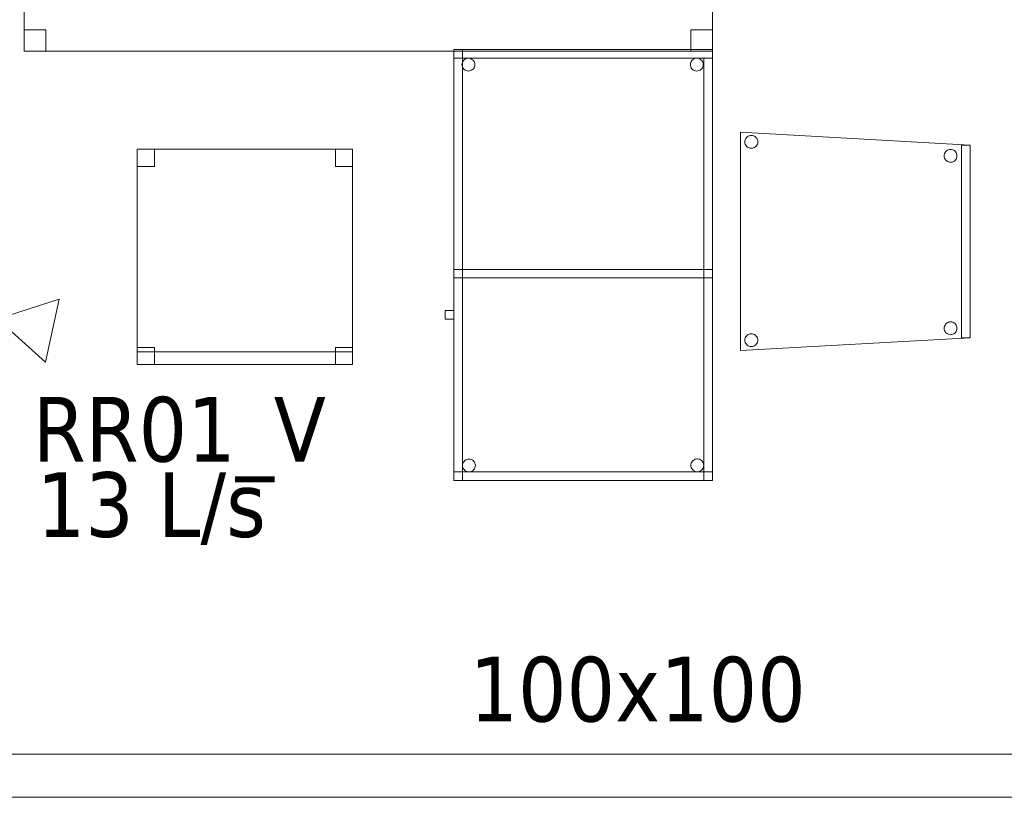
# Model space of a CAD drawing. Header units: metres. Extents: x 397.7 to 427.5, y 12.7 to 28.4.
# Tile 6 of 137: x 400.1 to 402.4, y 19.9 to 21.7. Entities that reach past the tile are written whole.
import ezdxf

# ---------------------------------------------------------------- set-up
doc = ezdxf.new("R2010")
doc.units = ezdxf.units.M
for name, color, linetype, lineweight in [('02_MOBILIARIO', 7, 'Continuous', 18), ('A-DETL-____-MBND', 7, 'Continuous', 18), ('M-HVAC-CDFF-IDEN', 7, 'Continuous', 30), ('M-HVAC-CDFF-OTLN', 7, 'Continuous', 18), ('M-HVAC-DUCT-IDEN', 7, 'Continuous', 30), ('M-HVAC-DUCT-OTLN', 7, 'Continuous', 18)]:
    doc.layers.add(name, color=color, linetype=linetype, lineweight=lineweight)
doc.styles.add('Tahoma_2', font='tahoma.ttf', dxfattribs={"height": 0.15})

# ---------------------------------------------------------------- blocks, each defined once
blk = doc.blocks.new('Family - Taula 160X80_P3-156470-06_CLI_AIRE_P3')
at = {"layer": 'A-DETL-____-MBND', "color": 253, "true_color": 0xaaaaaa}
for p, q in [((0, 0.7501), (0, 0.8001)), ((0, 0.8001), (0.05, 0.8001)), ((0.05, 0.8001), (0, 0.8001)), ((0, 0.8001), (0, 0.7501)), ((0, 0), (0, 0.8001)), ((0, 0.8001), (1.5969, 0.8001)), ((1.5969, 0.8001), (0, 0.8001)), ((0, 0.8001), (0, 0)), ((0.05, 0.8001), (0.05, 0.7501)), ((0.05, 0.7501), (0.05, 0.8001)), ((1.5469, 0.7501), (1.5469, 0.8001)), ((1.5469, 0.8001), (1.5969, 0.8001)), ((1.5969, 0.8001), (1.5469, 0.8001)), ((1.5469, 0.8001), (1.5469, 0.7501)), ((1.5969, 0.8001), (1.5969, 0)), ((1.5969, 0), (1.5969, 0.8001)), ((1.5969, 0.8001), (1.5969, 0.7501)), ((1.5969, 0.7501), (1.5969, 0.8001)), ((0.05, 0.7501), (0, 0.7501)), ((0, 0.7501), (0.05, 0.7501)), ((1.5969, 0.7501), (1.5469, 0.7501)), ((1.5469, 0.7501), (1.5969, 0.7501)), ((0, 0), (0, 0.05)), ((0, 0.05), (0.05, 0.05)), ((0.05, 0.05), (0, 0.05)), ((0, 0.05), (0, 0)), ((0.05, 0.05), (0.05, 0)), ((0.05, 0), (0.05, 0.05)), ((1.5469, 0), (1.5469, 0.05)), ((1.5469, 0.05), (1.5969, 0.05)), ((1.5969, 0.05), (1.5469, 0.05)), ((1.5469, 0.05), (1.5469, 0)), ((1.5969, 0.05), (1.5969, 0)), ((1.5969, 0), (1.5969, 0.05)), ((0.05, 0), (0, 0)), ((0, 0), (0.05, 0)), ((1.5969, 0), (0, 0)), ((0, 0), (1.5969, 0)), ((1.5969, 0), (1.5469, 0)), ((1.5469, 0), (1.5969, 0))]:
    blk.add_line(p, q, dxfattribs=at)
blk = doc.blocks.new('Family - Cadira d_Oficina_P3-156484-06_CLI_AIRE_P3')
at = {"layer": 'A-DETL-____-MBND', "color": 253, "true_color": 0xaaaaaa}
for p, q in [((0, 0.5), (0.04, 0.5)), ((0, 0.46), (0, 0.5)), ((0.04, 0.5), (0, 0.5)), ((0, 0.5), (0, 0.46)), ((0, 0), (0, 0.5)), ((0, 0.5), (0.5, 0.5)), ((0, 0.5), (0, 0)), ((0.5, 0.5), (0, 0.5)), ((0.04, 0.5), (0.04, 0.46)), ((0.04, 0.46), (0.04, 0.5)), ((0.46, 0.5), (0.5, 0.5)), ((0.46, 0.46), (0.46, 0.5)), ((0.5, 0.5), (0.46, 0.5)), ((0.46, 0.5), (0.46, 0.46)), ((0.5, 0.5), (0.5, 0.46)), ((0.5, 0.46), (0.5, 0.5)), ((0.5, 0.5), (0.5, 0)), ((0.5, 0), (0.5, 0.5)), ((0.04, 0.46), (0, 0.46)), ((0, 0.46), (0.04, 0.46)), ((0.5, 0.46), (0.46, 0.46)), ((0.46, 0.46), (0.5, 0.46)), ((0, 0.04), (0.04, 0.04)), ((0, 0), (0, 0.04)), ((0.04, 0.04), (0, 0.04)), ((0, 0.04), (0, 0)), ((0, 0.03), (0.5, 0.03)), ((0, 0), (0, 0.03)), ((0.5, 0.03), (0, 0.03)), ((0, 0.03), (0, 0)), ((0.04, 0.04), (0.04, 0)), ((0.04, 0), (0.04, 0.04)), ((0.46, 0.04), (0.5, 0.04)), ((0.46, 0), (0.46, 0.04)), ((0.5, 0.04), (0.46, 0.04)), ((0.46, 0.04), (0.46, 0)), ((0.5, 0.04), (0.5, 0)), ((0.5, 0), (0.5, 0.04)), ((0.5, 0.03), (0.5, 0)), ((0.5, 0), (0.5, 0.03)), ((0.04, 0), (0, 0)), ((0, 0), (0.04, 0)), ((0, 0), (0.5, 0)), ((0.5, 0), (0, 0)), ((0.46, 0), (0.5, 0)), ((0.5, 0), (0, 0)), ((0, 0), (0.5, 0)), ((0.5, 0), (0.46, 0))]:
    blk.add_line(p, q, dxfattribs=at)
blk = doc.blocks.new('Family - Taula 100X60_P3-156532-06_CLI_AIRE_P3')
at = {"layer": 'A-DETL-____-MBND', "color": 253, "true_color": 0xaaaaaa}
for p, q in [((0.62, 1), (0.02, 1)), ((0.02, 1), (0.62, 1)), ((0.02, 1), (0.02, 0)), ((0.02, 0), (0.02, 1)), ((0.02, 0.98), (0.02, 1)), ((0.02, 1), (0.62, 1)), ((0.02, 0.98), (0.02, 1)), ((0.62, 1), (0.02, 1)), ((0.62, 1), (0.02, 1)), ((0.02, 1), (0.62, 1)), ((0.02, 1), (0.02, 0)), ((0.02, 0), (0.02, 1)), ((0.04, 0), (0.04, 1)), ((0.04, 1), (0.62, 1)), ((0.62, 1), (0.04, 1)), ((0.04, 1), (0.04, 0)), ((0.62, 1), (0.62, 0)), ((0.62, 0), (0.62, 1)), ((0.62, 0), (0.62, 1)), ((0.62, 1), (0.62, 0)), ((0.62, 1), (0.62, 0.98)), ((0.62, 0.98), (0.62, 1)), ((0.62, 0), (0.62, 1)), ((0.62, 1), (0.62, 0)), ((0.62, 0.98), (0.02, 0.98)), ((0.02, 0.98), (0.62, 0.98)), ((0.0389, 0.965), (0.0391, 0.9676)), ((0.0391, 0.9676), (0.0389, 0.965)), ((0.0391, 0.9624), (0.0389, 0.965)), ((0.0389, 0.965), (0.0391, 0.9624)), ((0.0391, 0.9676), (0.0398, 0.9701)), ((0.0398, 0.9701), (0.0391, 0.9676)), ((0.0398, 0.9599), (0.0391, 0.9624)), ((0.0391, 0.9624), (0.0398, 0.9599)), ((0.0398, 0.9701), (0.0409, 0.9725)), ((0.0409, 0.9725), (0.0398, 0.9701)), ((0.0409, 0.9575), (0.0398, 0.9599)), ((0.0398, 0.9599), (0.0409, 0.9575)), ((0.0409, 0.9725), (0.0424, 0.9746)), ((0.0424, 0.9746), (0.0409, 0.9725)), ((0.0424, 0.9746), (0.0442, 0.9764)), ((0.0442, 0.9764), (0.0424, 0.9746)), ((0.0442, 0.9764), (0.0464, 0.9779)), ((0.0464, 0.9779), (0.0442, 0.9764)), ((0.0464, 0.9779), (0.0487, 0.979)), ((0.0487, 0.979), (0.0464, 0.9779)), ((0.0487, 0.979), (0.0512, 0.9797)), ((0.0512, 0.9797), (0.0487, 0.979)), ((0.0512, 0.9797), (0.0538, 0.9799)), ((0.0538, 0.9799), (0.0512, 0.9797)), ((0.0538, 0.9799), (0.0564, 0.9797)), ((0.0564, 0.9797), (0.0538, 0.9799)), ((0.0564, 0.9797), (0.0589, 0.979)), ((0.0589, 0.979), (0.0564, 0.9797)), ((0.0589, 0.979), (0.0613, 0.9779)), ((0.0613, 0.9779), (0.0589, 0.979)), ((0.0613, 0.9779), (0.0634, 0.9764)), ((0.0634, 0.9764), (0.0613, 0.9779)), ((0.0634, 0.9764), (0.0653, 0.9746)), ((0.0653, 0.9746), (0.0634, 0.9764)), ((0.0653, 0.9746), (0.0668, 0.9725)), ((0.0668, 0.9725), (0.0653, 0.9746)), ((0.0668, 0.9725), (0.0679, 0.9701)), ((0.0679, 0.9701), (0.0668, 0.9725)), ((0.0679, 0.9599), (0.0668, 0.9575)), ((0.0668, 0.9575), (0.0679, 0.9599)), ((0.0679, 0.9701), (0.0685, 0.9676)), ((0.0685, 0.9676), (0.0679, 0.9701)), ((0.0685, 0.9624), (0.0679, 0.9599)), ((0.0679, 0.9599), (0.0685, 0.9624)), ((0.0685, 0.9676), (0.0688, 0.965)), ((0.0688, 0.965), (0.0685, 0.9676)), ((0.0688, 0.965), (0.0685, 0.9624)), ((0.0685, 0.9624), (0.0688, 0.965)), ((0.5689, 0.965), (0.5691, 0.9676)), ((0.5691, 0.9676), (0.5689, 0.965)), ((0.5691, 0.9624), (0.5689, 0.965)), ((0.5689, 0.965), (0.5691, 0.9624)), ((0.5691, 0.9676), (0.5698, 0.9701)), ((0.5698, 0.9701), (0.5691, 0.9676)), ((0.5698, 0.9599), (0.5691, 0.9624)), ((0.5691, 0.9624), (0.5698, 0.9599)), ((0.5698, 0.9701), (0.5709, 0.9725)), ((0.5709, 0.9725), (0.5698, 0.9701)), ((0.5709, 0.9575), (0.5698, 0.9599)), ((0.5698, 0.9599), (0.5709, 0.9575)), ((0.5709, 0.9725), (0.5724, 0.9746)), ((0.5724, 0.9746), (0.5709, 0.9725)), ((0.5724, 0.9746), (0.5742, 0.9764)), ((0.5742, 0.9764), (0.5724, 0.9746)), ((0.5742, 0.9764), (0.5764, 0.9779)), ((0.5764, 0.9779), (0.5742, 0.9764)), ((0.5764, 0.9779), (0.5787, 0.979)), ((0.5787, 0.979), (0.5764, 0.9779)), ((0.5787, 0.979), (0.5812, 0.9797)), ((0.5812, 0.9797), (0.5787, 0.979)), ((0.5812, 0.9797), (0.5838, 0.9799)), ((0.5838, 0.9799), (0.5812, 0.9797)), ((0.5838, 0.9799), (0.5864, 0.9797)), ((0.5864, 0.9797), (0.5838, 0.9799)), ((0.5864, 0.9797), (0.5889, 0.979)), ((0.5889, 0.979), (0.5864, 0.9797)), ((0.5889, 0.979), (0.5913, 0.9779)), ((0.5913, 0.9779), (0.5889, 0.979)), ((0.5913, 0.9779), (0.5934, 0.9764)), ((0.5934, 0.9764), (0.5913, 0.9779)), ((0.5934, 0.9764), (0.5953, 0.9746)), ((0.5953, 0.9746), (0.5934, 0.9764)), ((0.5953, 0.9746), (0.5968, 0.9725)), ((0.5968, 0.9725), (0.5953, 0.9746)), ((0.5968, 0.9725), (0.5979, 0.9701)), ((0.5979, 0.9701), (0.5968, 0.9725)), ((0.5979, 0.9599), (0.5968, 0.9575)), ((0.5968, 0.9575), (0.5979, 0.9599)), ((0.5979, 0.9701), (0.5985, 0.9676)), ((0.5985, 0.9676), (0.5979, 0.9701)), ((0.5985, 0.9624), (0.5979, 0.9599)), ((0.5979, 0.9599), (0.5985, 0.9624)), ((0.5985, 0.9676), (0.5988, 0.965)), ((0.5988, 0.965), (0.5985, 0.9676)), ((0.5988, 0.965), (0.5985, 0.9624)), ((0.5985, 0.9624), (0.5988, 0.965)), ((0.6, 0.98), (0.62, 0.98)), ((0.62, 0.98), (0.6, 0.98)), ((0.6, 0), (0.6, 0.98)), ((0.6, 0.98), (0.6, 0)), ((0.62, 0.98), (0.62, 0)), ((0.62, 0), (0.62, 0.98)), ((0.0424, 0.9554), (0.0409, 0.9575)), ((0.0409, 0.9575), (0.0424, 0.9554)), ((0.0442, 0.9536), (0.0424, 0.9554)), ((0.0424, 0.9554), (0.0442, 0.9536)), ((0.0464, 0.9521), (0.0442, 0.9536)), ((0.0442, 0.9536), (0.0464, 0.9521)), ((0.0487, 0.951), (0.0464, 0.9521)), ((0.0464, 0.9521), (0.0487, 0.951)), ((0.0512, 0.9503), (0.0487, 0.951)), ((0.0487, 0.951), (0.0512, 0.9503)), ((0.0538, 0.9501), (0.0512, 0.9503)), ((0.0512, 0.9503), (0.0538, 0.9501)), ((0.0564, 0.9503), (0.0538, 0.9501)), ((0.0538, 0.9501), (0.0564, 0.9503)), ((0.0589, 0.951), (0.0564, 0.9503)), ((0.0564, 0.9503), (0.0589, 0.951)), ((0.0613, 0.9521), (0.0589, 0.951)), ((0.0589, 0.951), (0.0613, 0.9521)), ((0.0634, 0.9536), (0.0613, 0.9521)), ((0.0613, 0.9521), (0.0634, 0.9536)), ((0.0653, 0.9554), (0.0634, 0.9536)), ((0.0634, 0.9536), (0.0653, 0.9554)), ((0.0668, 0.9575), (0.0653, 0.9554)), ((0.0653, 0.9554), (0.0668, 0.9575)), ((0.5724, 0.9554), (0.5709, 0.9575)), ((0.5709, 0.9575), (0.5724, 0.9554)), ((0.5742, 0.9536), (0.5724, 0.9554)), ((0.5724, 0.9554), (0.5742, 0.9536)), ((0.5764, 0.9521), (0.5742, 0.9536)), ((0.5742, 0.9536), (0.5764, 0.9521)), ((0.5787, 0.951), (0.5764, 0.9521)), ((0.5764, 0.9521), (0.5787, 0.951)), ((0.5812, 0.9503), (0.5787, 0.951)), ((0.5787, 0.951), (0.5812, 0.9503)), ((0.5838, 0.9501), (0.5812, 0.9503)), ((0.5812, 0.9503), (0.5838, 0.9501)), ((0.5864, 0.9503), (0.5838, 0.9501)), ((0.5838, 0.9501), (0.5864, 0.9503)), ((0.5889, 0.951), (0.5864, 0.9503)), ((0.5864, 0.9503), (0.5889, 0.951)), ((0.5913, 0.9521), (0.5889, 0.951)), ((0.5889, 0.951), (0.5913, 0.9521)), ((0.5934, 0.9536), (0.5913, 0.9521)), ((0.5913, 0.9521), (0.5934, 0.9536)), ((0.5953, 0.9554), (0.5934, 0.9536)), ((0.5934, 0.9536), (0.5953, 0.9554)), ((0.5968, 0.9575), (0.5953, 0.9554)), ((0.5953, 0.9554), (0.5968, 0.9575)), ((0.02, 0.47), (0.02, 0.49)), ((0.02, 0.49), (0.62, 0.49)), ((0.02, 0.47), (0.02, 0.49)), ((0.62, 0.49), (0.02, 0.49)), ((0.02, 0.49), (0.04, 0.49)), ((0.04, 0.49), (0.02, 0.49)), ((0.02, 0), (0.02, 0.49)), ((0.02, 0.49), (0.02, 0)), ((0.04, 0.47), (0.04, 0.49)), ((0.04, 0.49), (0.62, 0.49)), ((0.04, 0.47), (0.04, 0.49)), ((0.62, 0.49), (0.04, 0.49)), ((0.04, 0.49), (0.04, 0)), ((0.04, 0), (0.04, 0.49)), ((0.62, 0.49), (0.62, 0.47)), ((0.62, 0.47), (0.62, 0.49)), ((0.62, 0.49), (0.62, 0.47)), ((0.62, 0.47), (0.62, 0.49)), ((0.62, 0.47), (0.02, 0.47)), ((0.02, 0.47), (0.62, 0.47)), ((0.62, 0.47), (0.04, 0.47)), ((0.04, 0.47), (0.62, 0.47)), ((0, 0.3744), (0, 0.3944)), ((0, 0.3944), (0.02, 0.3944)), ((0.02, 0.3944), (0, 0.3944)), ((0, 0.3944), (0, 0.3744)), ((0.02, 0.3944), (0.02, 0.3744)), ((0.02, 0.3744), (0.02, 0.3944)), ((0.02, 0.3744), (0, 0.3744)), ((0, 0.3744), (0.02, 0.3744)), ((0.0436, 0.0446), (0.0454, 0.0464)), ((0.0454, 0.0464), (0.0436, 0.0446)), ((0.0454, 0.0464), (0.0475, 0.0479)), ((0.0475, 0.0479), (0.0454, 0.0464)), ((0.0475, 0.0479), (0.0499, 0.049)), ((0.0499, 0.049), (0.0475, 0.0479)), ((0.0499, 0.049), (0.0524, 0.0497)), ((0.0524, 0.0497), (0.0499, 0.049)), ((0.0524, 0.0497), (0.055, 0.0499)), ((0.055, 0.0499), (0.0524, 0.0497)), ((0.055, 0.0499), (0.0576, 0.0497)), ((0.0576, 0.0497), (0.055, 0.0499)), ((0.0576, 0.0497), (0.0601, 0.049)), ((0.0601, 0.049), (0.0576, 0.0497)), ((0.0601, 0.049), (0.0625, 0.0479)), ((0.0625, 0.0479), (0.0601, 0.049)), ((0.0625, 0.0479), (0.0646, 0.0464)), ((0.0646, 0.0464), (0.0625, 0.0479)), ((0.0646, 0.0464), (0.0664, 0.0446)), ((0.0664, 0.0446), (0.0646, 0.0464)), ((0.5736, 0.0449), (0.5754, 0.0467)), ((0.5754, 0.0467), (0.5736, 0.0449)), ((0.5754, 0.0467), (0.5776, 0.0482)), ((0.5776, 0.0482), (0.5754, 0.0467)), ((0.5776, 0.0482), (0.5799, 0.0493)), ((0.5799, 0.0493), (0.5776, 0.0482)), ((0.5799, 0.0493), (0.5824, 0.05)), ((0.5824, 0.05), (0.5799, 0.0493)), ((0.5824, 0.05), (0.585, 0.0502)), ((0.585, 0.0502), (0.5824, 0.05)), ((0.585, 0.0502), (0.5876, 0.05)), ((0.5876, 0.05), (0.585, 0.0502)), ((0.5876, 0.05), (0.5901, 0.0493)), ((0.5901, 0.0493), (0.5876, 0.05)), ((0.5901, 0.0493), (0.5925, 0.0482)), ((0.5925, 0.0482), (0.5901, 0.0493)), ((0.5925, 0.0482), (0.5946, 0.0467)), ((0.5946, 0.0467), (0.5925, 0.0482)), ((0.5946, 0.0467), (0.5965, 0.0449)), ((0.5965, 0.0449), (0.5946, 0.0467)), ((0.0401, 0.035), (0.0403, 0.0375)), ((0.0403, 0.0375), (0.0401, 0.035)), ((0.0403, 0.0324), (0.0401, 0.035)), ((0.0401, 0.035), (0.0403, 0.0324)), ((0.0403, 0.0375), (0.041, 0.0401)), ((0.041, 0.0401), (0.0403, 0.0375)), ((0.041, 0.0298), (0.0403, 0.0324)), ((0.0403, 0.0324), (0.041, 0.0298)), ((0.041, 0.0401), (0.0421, 0.0424)), ((0.0421, 0.0424), (0.041, 0.0401)), ((0.0421, 0.0275), (0.041, 0.0298)), ((0.041, 0.0298), (0.0421, 0.0275)), ((0.0421, 0.0424), (0.0436, 0.0446)), ((0.0436, 0.0446), (0.0421, 0.0424)), ((0.0436, 0.0254), (0.0421, 0.0275)), ((0.0421, 0.0275), (0.0436, 0.0254)), ((0.0454, 0.0235), (0.0436, 0.0254)), ((0.0436, 0.0254), (0.0454, 0.0235)), ((0.0475, 0.022), (0.0454, 0.0235)), ((0.0454, 0.0235), (0.0475, 0.022)), ((0.0646, 0.0235), (0.0625, 0.022)), ((0.0625, 0.022), (0.0646, 0.0235)), ((0.0664, 0.0254), (0.0646, 0.0235)), ((0.0646, 0.0235), (0.0664, 0.0254)), ((0.0664, 0.0446), (0.0679, 0.0424)), ((0.0679, 0.0424), (0.0664, 0.0446)), ((0.0679, 0.0275), (0.0664, 0.0254)), ((0.0664, 0.0254), (0.0679, 0.0275)), ((0.0679, 0.0424), (0.069, 0.0401)), ((0.069, 0.0401), (0.0679, 0.0424)), ((0.069, 0.0298), (0.0679, 0.0275)), ((0.0679, 0.0275), (0.069, 0.0298)), ((0.069, 0.0401), (0.0697, 0.0375)), ((0.0697, 0.0375), (0.069, 0.0401)), ((0.0697, 0.0324), (0.069, 0.0298)), ((0.069, 0.0298), (0.0697, 0.0324)), ((0.0697, 0.0375), (0.0699, 0.035)), ((0.0699, 0.035), (0.0697, 0.0375)), ((0.0699, 0.035), (0.0697, 0.0324)), ((0.0697, 0.0324), (0.0699, 0.035)), ((0.5701, 0.0353), (0.5703, 0.0379)), ((0.5703, 0.0379), (0.5701, 0.0353)), ((0.5703, 0.0327), (0.5701, 0.0353)), ((0.5701, 0.0353), (0.5703, 0.0327)), ((0.5703, 0.0379), (0.571, 0.0404)), ((0.571, 0.0404), (0.5703, 0.0379)), ((0.571, 0.0302), (0.5703, 0.0327)), ((0.5703, 0.0327), (0.571, 0.0302)), ((0.571, 0.0404), (0.5721, 0.0428)), ((0.5721, 0.0428), (0.571, 0.0404)), ((0.5721, 0.0278), (0.571, 0.0302)), ((0.571, 0.0302), (0.5721, 0.0278)), ((0.5721, 0.0428), (0.5736, 0.0449)), ((0.5736, 0.0449), (0.5721, 0.0428)), ((0.5736, 0.0257), (0.5721, 0.0278)), ((0.5721, 0.0278), (0.5736, 0.0257)), ((0.5754, 0.0238), (0.5736, 0.0257)), ((0.5736, 0.0257), (0.5754, 0.0238)), ((0.5776, 0.0224), (0.5754, 0.0238)), ((0.5754, 0.0238), (0.5776, 0.0224)), ((0.5946, 0.0238), (0.5925, 0.0224)), ((0.5925, 0.0224), (0.5946, 0.0238)), ((0.5965, 0.0257), (0.5946, 0.0238)), ((0.5946, 0.0238), (0.5965, 0.0257)), ((0.5965, 0.0449), (0.598, 0.0428)), ((0.598, 0.0428), (0.5965, 0.0449)), ((0.598, 0.0278), (0.5965, 0.0257)), ((0.5965, 0.0257), (0.598, 0.0278)), ((0.598, 0.0428), (0.5991, 0.0404)), ((0.5991, 0.0404), (0.598, 0.0428)), ((0.5991, 0.0302), (0.598, 0.0278)), ((0.598, 0.0278), (0.5991, 0.0302)), ((0.5991, 0.0404), (0.5997, 0.0379)), ((0.5997, 0.0379), (0.5991, 0.0404)), ((0.5997, 0.0327), (0.5991, 0.0302)), ((0.5991, 0.0302), (0.5997, 0.0327)), ((0.5997, 0.0379), (0.6, 0.0353)), ((0.6, 0.0353), (0.5997, 0.0379)), ((0.6, 0.0353), (0.5997, 0.0327)), ((0.5997, 0.0327), (0.6, 0.0353)), ((0.02, 0), (0.02, 0.02)), ((0.02, 0.02), (0.62, 0.02)), ((0.02, 0), (0.02, 0.02)), ((0.62, 0.02), (0.02, 0.02)), ((0.02, 0), (0.62, 0)), ((0.62, 0), (0.02, 0)), ((0.62, 0), (0.02, 0)), ((0.02, 0), (0.62, 0)), ((0.02, 0), (0.62, 0)), ((0.62, 0), (0.02, 0)), ((0.04, 0), (0.02, 0)), ((0.04, 0), (0.02, 0)), ((0.0499, 0.0209), (0.0475, 0.022)), ((0.0475, 0.022), (0.0499, 0.0209)), ((0.0524, 0.0202), (0.0499, 0.0209)), ((0.0499, 0.0209), (0.0524, 0.0202)), ((0.055, 0.02), (0.0524, 0.0202)), ((0.0524, 0.0202), (0.055, 0.02)), ((0.0576, 0.0202), (0.055, 0.02)), ((0.055, 0.02), (0.0576, 0.0202)), ((0.0601, 0.0209), (0.0576, 0.0202)), ((0.0576, 0.0202), (0.0601, 0.0209)), ((0.0625, 0.022), (0.0601, 0.0209)), ((0.0601, 0.0209), (0.0625, 0.022)), ((0.5799, 0.0213), (0.5776, 0.0224)), ((0.5776, 0.0224), (0.5799, 0.0213)), ((0.5824, 0.0206), (0.5799, 0.0213)), ((0.5799, 0.0213), (0.5824, 0.0206)), ((0.585, 0.0204), (0.5824, 0.0206)), ((0.5824, 0.0206), (0.585, 0.0204)), ((0.5876, 0.0206), (0.585, 0.0204)), ((0.585, 0.0204), (0.5876, 0.0206)), ((0.5901, 0.0213), (0.5876, 0.0206)), ((0.5876, 0.0206), (0.5901, 0.0213)), ((0.5925, 0.0224), (0.5901, 0.0213)), ((0.5901, 0.0213), (0.5925, 0.0224)), ((0.62, 0), (0.6, 0)), ((0.62, 0.02), (0.62, 0)), ((0.62, 0), (0.62, 0.02)), ((0.62, 0), (0.04, 0)), ((0.04, 0), (0.62, 0)), ((0.62, 0), (0.6, 0))]:
    blk.add_line(p, q, dxfattribs=at)
blk = doc.blocks.new('Family - Cadira confident_P3-156578-06_CLI_AIRE_P3')
at = {"layer": 'A-DETL-____-MBND', "color": 253, "true_color": 0xaaaaaa}
for p, q in [((0, 0.5065), (0.5326, 0.4765)), ((0, 0), (0, 0.5065)), ((0.5326, 0.4765), (0, 0.5065)), ((0, 0.5065), (0, 0)), ((0.0102, 0.4842), (0.0104, 0.4868)), ((0.0104, 0.4868), (0.0102, 0.4842)), ((0.0104, 0.4816), (0.0102, 0.4842)), ((0.0102, 0.4842), (0.0104, 0.4816)), ((0.0104, 0.4868), (0.0111, 0.4893)), ((0.0111, 0.4893), (0.0104, 0.4868)), ((0.0111, 0.4791), (0.0104, 0.4816)), ((0.0104, 0.4816), (0.0111, 0.4791)), ((0.0111, 0.4893), (0.0122, 0.4917)), ((0.0122, 0.4917), (0.0111, 0.4893)), ((0.0122, 0.4917), (0.0137, 0.4938)), ((0.0137, 0.4938), (0.0122, 0.4917)), ((0.0137, 0.4938), (0.0155, 0.4957)), ((0.0155, 0.4957), (0.0137, 0.4938)), ((0.0155, 0.4957), (0.0176, 0.4972)), ((0.0176, 0.4972), (0.0155, 0.4957)), ((0.0176, 0.4972), (0.02, 0.4983)), ((0.02, 0.4983), (0.0176, 0.4972)), ((0.02, 0.4983), (0.0225, 0.4989)), ((0.0225, 0.4989), (0.02, 0.4983)), ((0.0225, 0.4989), (0.0251, 0.4992)), ((0.0251, 0.4992), (0.0225, 0.4989)), ((0.0251, 0.4992), (0.0277, 0.4989)), ((0.0277, 0.4989), (0.0251, 0.4992)), ((0.0277, 0.4989), (0.0302, 0.4983)), ((0.0302, 0.4983), (0.0277, 0.4989)), ((0.0302, 0.4983), (0.0326, 0.4972)), ((0.0326, 0.4972), (0.0302, 0.4983)), ((0.0326, 0.4972), (0.0347, 0.4957)), ((0.0347, 0.4957), (0.0326, 0.4972)), ((0.0347, 0.4957), (0.0365, 0.4938)), ((0.0365, 0.4938), (0.0347, 0.4957)), ((0.0365, 0.4938), (0.038, 0.4917)), ((0.038, 0.4917), (0.0365, 0.4938)), ((0.038, 0.4917), (0.0391, 0.4893)), ((0.0391, 0.4893), (0.038, 0.4917)), ((0.0391, 0.4893), (0.0398, 0.4868)), ((0.0398, 0.4868), (0.0391, 0.4893)), ((0.0398, 0.4816), (0.0391, 0.4791)), ((0.0391, 0.4791), (0.0398, 0.4816)), ((0.0398, 0.4868), (0.04, 0.4842)), ((0.04, 0.4842), (0.0398, 0.4868)), ((0.04, 0.4842), (0.0398, 0.4816)), ((0.0398, 0.4816), (0.04, 0.4842)), ((0.0122, 0.4768), (0.0111, 0.4791)), ((0.0111, 0.4791), (0.0122, 0.4768)), ((0.0136, 0.4746), (0.0122, 0.4768)), ((0.0122, 0.4768), (0.0136, 0.4746)), ((0.0155, 0.4728), (0.0136, 0.4746)), ((0.0136, 0.4746), (0.0155, 0.4728)), ((0.0176, 0.4713), (0.0155, 0.4728)), ((0.0155, 0.4728), (0.0176, 0.4713)), ((0.02, 0.4702), (0.0176, 0.4713)), ((0.0176, 0.4713), (0.02, 0.4702)), ((0.0225, 0.4695), (0.02, 0.4702)), ((0.02, 0.4702), (0.0225, 0.4695)), ((0.0251, 0.4693), (0.0225, 0.4695)), ((0.0225, 0.4695), (0.0251, 0.4693)), ((0.0277, 0.4695), (0.0251, 0.4693)), ((0.0251, 0.4693), (0.0277, 0.4695)), ((0.0302, 0.4702), (0.0277, 0.4695)), ((0.0277, 0.4695), (0.0302, 0.4702)), ((0.0326, 0.4713), (0.0302, 0.4702)), ((0.0302, 0.4702), (0.0326, 0.4713)), ((0.0347, 0.4728), (0.0326, 0.4713)), ((0.0326, 0.4713), (0.0347, 0.4728)), ((0.0365, 0.4746), (0.0347, 0.4728)), ((0.0347, 0.4728), (0.0365, 0.4746)), ((0.038, 0.4767), (0.0365, 0.4746)), ((0.0365, 0.4746), (0.038, 0.4767)), ((0.0391, 0.4791), (0.038, 0.4767)), ((0.038, 0.4767), (0.0391, 0.4791)), ((0.4735, 0.457), (0.4746, 0.4593)), ((0.4746, 0.4593), (0.4735, 0.457)), ((0.4746, 0.4593), (0.4761, 0.4615)), ((0.4761, 0.4615), (0.4746, 0.4593)), ((0.4761, 0.4615), (0.4779, 0.4633)), ((0.4779, 0.4633), (0.4761, 0.4615)), ((0.4779, 0.4633), (0.48, 0.4648)), ((0.48, 0.4648), (0.4779, 0.4633)), ((0.48, 0.4648), (0.4824, 0.4659)), ((0.4824, 0.4659), (0.48, 0.4648)), ((0.4824, 0.4659), (0.4849, 0.4666)), ((0.4849, 0.4666), (0.4824, 0.4659)), ((0.4849, 0.4666), (0.4875, 0.4668)), ((0.4875, 0.4668), (0.4849, 0.4666)), ((0.4875, 0.4668), (0.4901, 0.4666)), ((0.4901, 0.4666), (0.4875, 0.4668)), ((0.4901, 0.4666), (0.4926, 0.4659)), ((0.4926, 0.4659), (0.4901, 0.4666)), ((0.4926, 0.4659), (0.495, 0.4648)), ((0.495, 0.4648), (0.4926, 0.4659)), ((0.495, 0.4648), (0.4971, 0.4633)), ((0.4971, 0.4633), (0.495, 0.4648)), ((0.4971, 0.4633), (0.499, 0.4615)), ((0.499, 0.4615), (0.4971, 0.4633)), ((0.499, 0.4615), (0.5004, 0.4593)), ((0.5004, 0.4593), (0.499, 0.4615)), ((0.5004, 0.4593), (0.5015, 0.457)), ((0.5015, 0.457), (0.5004, 0.4593)), ((0.5126, 0.03), (0.5126, 0.4765)), ((0.5126, 0.4765), (0.5326, 0.4765)), ((0.5126, 0.4765), (0.5126, 0.03)), ((0.5326, 0.4765), (0.5126, 0.4765)), ((0.5326, 0.4765), (0.5326, 0.03)), ((0.5326, 0.03), (0.5326, 0.4765)), ((0.5326, 0.4765), (0.5326, 0.03)), ((0.5326, 0.03), (0.5326, 0.4765)), ((0.4726, 0.4519), (0.4728, 0.4545)), ((0.4728, 0.4545), (0.4726, 0.4519)), ((0.4728, 0.4493), (0.4726, 0.4519)), ((0.4726, 0.4519), (0.4728, 0.4493)), ((0.4728, 0.4545), (0.4735, 0.457)), ((0.4735, 0.457), (0.4728, 0.4545)), ((0.4735, 0.4468), (0.4728, 0.4493)), ((0.4728, 0.4493), (0.4735, 0.4468)), ((0.4746, 0.4444), (0.4735, 0.4468)), ((0.4735, 0.4468), (0.4746, 0.4444)), ((0.4761, 0.4423), (0.4746, 0.4444)), ((0.4746, 0.4444), (0.4761, 0.4423)), ((0.4779, 0.4404), (0.4761, 0.4423)), ((0.4761, 0.4423), (0.4779, 0.4404)), ((0.48, 0.4389), (0.4779, 0.4404)), ((0.4779, 0.4404), (0.48, 0.4389)), ((0.4824, 0.4378), (0.48, 0.4389)), ((0.48, 0.4389), (0.4824, 0.4378)), ((0.4849, 0.4372), (0.4824, 0.4378)), ((0.4824, 0.4378), (0.4849, 0.4372)), ((0.4875, 0.4369), (0.4849, 0.4372)), ((0.4849, 0.4372), (0.4875, 0.4369)), ((0.4901, 0.4372), (0.4875, 0.4369)), ((0.4875, 0.4369), (0.4901, 0.4372)), ((0.4926, 0.4378), (0.4901, 0.4372)), ((0.4901, 0.4372), (0.4926, 0.4378)), ((0.495, 0.4389), (0.4926, 0.4378)), ((0.4926, 0.4378), (0.495, 0.4389)), ((0.4971, 0.4404), (0.495, 0.4389)), ((0.495, 0.4389), (0.4971, 0.4404)), ((0.4989, 0.4423), (0.4971, 0.4404)), ((0.4971, 0.4404), (0.4989, 0.4423)), ((0.5004, 0.4444), (0.4989, 0.4423)), ((0.4989, 0.4423), (0.5004, 0.4444)), ((0.5015, 0.4467), (0.5004, 0.4444)), ((0.5004, 0.4444), (0.5015, 0.4467)), ((0.5015, 0.457), (0.5022, 0.4544)), ((0.5022, 0.4544), (0.5015, 0.457)), ((0.5022, 0.4493), (0.5015, 0.4467)), ((0.5015, 0.4467), (0.5022, 0.4493)), ((0.5022, 0.4544), (0.5024, 0.4519)), ((0.5024, 0.4519), (0.5022, 0.4544)), ((0.5024, 0.4519), (0.5022, 0.4493)), ((0.5022, 0.4493), (0.5024, 0.4519)), ((0.4726, 0.0519), (0.4728, 0.0545)), ((0.4728, 0.0545), (0.4726, 0.0519)), ((0.4728, 0.0493), (0.4726, 0.0519)), ((0.4726, 0.0519), (0.4728, 0.0493)), ((0.4728, 0.0545), (0.4735, 0.057)), ((0.4735, 0.057), (0.4728, 0.0545)), ((0.4735, 0.0468), (0.4728, 0.0493)), ((0.4728, 0.0493), (0.4735, 0.0468)), ((0.4735, 0.057), (0.4746, 0.0593)), ((0.4746, 0.0593), (0.4735, 0.057)), ((0.4746, 0.0444), (0.4735, 0.0468)), ((0.4735, 0.0468), (0.4746, 0.0444)), ((0.4746, 0.0593), (0.4761, 0.0615)), ((0.4761, 0.0615), (0.4746, 0.0593)), ((0.4761, 0.0615), (0.4779, 0.0633)), ((0.4779, 0.0633), (0.4761, 0.0615)), ((0.4779, 0.0633), (0.48, 0.0648)), ((0.48, 0.0648), (0.4779, 0.0633)), ((0.48, 0.0648), (0.4824, 0.0659)), ((0.4824, 0.0659), (0.48, 0.0648)), ((0.4824, 0.0659), (0.4849, 0.0666)), ((0.4849, 0.0666), (0.4824, 0.0659)), ((0.4849, 0.0666), (0.4875, 0.0668)), ((0.4875, 0.0668), (0.4849, 0.0666)), ((0.4875, 0.0668), (0.4901, 0.0666)), ((0.4901, 0.0666), (0.4875, 0.0668)), ((0.4901, 0.0666), (0.4926, 0.0659)), ((0.4926, 0.0659), (0.4901, 0.0666)), ((0.4926, 0.0659), (0.495, 0.0648)), ((0.495, 0.0648), (0.4926, 0.0659)), ((0.495, 0.0648), (0.4971, 0.0633)), ((0.4971, 0.0633), (0.495, 0.0648)), ((0.4971, 0.0633), (0.499, 0.0615)), ((0.499, 0.0615), (0.4971, 0.0633)), ((0.499, 0.0615), (0.5004, 0.0593)), ((0.5004, 0.0593), (0.499, 0.0615)), ((0.5004, 0.0593), (0.5015, 0.057)), ((0.5015, 0.057), (0.5004, 0.0593)), ((0.5015, 0.0467), (0.5004, 0.0444)), ((0.5004, 0.0444), (0.5015, 0.0467)), ((0.5015, 0.057), (0.5022, 0.0544)), ((0.5022, 0.0544), (0.5015, 0.057)), ((0.5022, 0.0493), (0.5015, 0.0467)), ((0.5015, 0.0467), (0.5022, 0.0493)), ((0.5022, 0.0544), (0.5024, 0.0519)), ((0.5024, 0.0519), (0.5022, 0.0544)), ((0.5024, 0.0519), (0.5022, 0.0493)), ((0.5022, 0.0493), (0.5024, 0.0519)), ((0.5326, 0.03), (0, 0)), ((0, 0), (0.5326, 0.03)), ((0.0102, 0.0242), (0.0104, 0.0268)), ((0.0104, 0.0268), (0.0102, 0.0242)), ((0.0104, 0.0216), (0.0102, 0.0242)), ((0.0102, 0.0242), (0.0104, 0.0216)), ((0.0104, 0.0268), (0.0111, 0.0293)), ((0.0111, 0.0293), (0.0104, 0.0268)), ((0.0111, 0.0293), (0.0122, 0.0317)), ((0.0122, 0.0317), (0.0111, 0.0293)), ((0.0122, 0.0317), (0.0137, 0.0338)), ((0.0137, 0.0338), (0.0122, 0.0317)), ((0.0137, 0.0338), (0.0155, 0.0357)), ((0.0155, 0.0357), (0.0137, 0.0338)), ((0.0155, 0.0357), (0.0176, 0.0372)), ((0.0176, 0.0372), (0.0155, 0.0357)), ((0.0176, 0.0372), (0.02, 0.0383)), ((0.02, 0.0383), (0.0176, 0.0372)), ((0.02, 0.0383), (0.0225, 0.0389)), ((0.0225, 0.0389), (0.02, 0.0383)), ((0.0225, 0.0389), (0.0251, 0.0392)), ((0.0251, 0.0392), (0.0225, 0.0389)), ((0.0251, 0.0392), (0.0277, 0.0389)), ((0.0277, 0.0389), (0.0251, 0.0392)), ((0.0277, 0.0389), (0.0302, 0.0383)), ((0.0302, 0.0383), (0.0277, 0.0389)), ((0.0302, 0.0383), (0.0326, 0.0372)), ((0.0326, 0.0372), (0.0302, 0.0383)), ((0.0326, 0.0372), (0.0347, 0.0357)), ((0.0347, 0.0357), (0.0326, 0.0372)), ((0.0347, 0.0357), (0.0365, 0.0338)), ((0.0365, 0.0338), (0.0347, 0.0357)), ((0.0365, 0.0338), (0.038, 0.0317)), ((0.038, 0.0317), (0.0365, 0.0338)), ((0.038, 0.0317), (0.0391, 0.0293)), ((0.0391, 0.0293), (0.038, 0.0317)), ((0.0391, 0.0293), (0.0398, 0.0268)), ((0.0398, 0.0268), (0.0391, 0.0293)), ((0.0398, 0.0268), (0.04, 0.0242)), ((0.04, 0.0242), (0.0398, 0.0268)), ((0.04, 0.0242), (0.0398, 0.0216)), ((0.0398, 0.0216), (0.04, 0.0242)), ((0.4761, 0.0423), (0.4746, 0.0444)), ((0.4746, 0.0444), (0.4761, 0.0423)), ((0.4779, 0.0404), (0.4761, 0.0423)), ((0.4761, 0.0423), (0.4779, 0.0404)), ((0.48, 0.0389), (0.4779, 0.0404)), ((0.4779, 0.0404), (0.48, 0.0389)), ((0.4824, 0.0378), (0.48, 0.0389)), ((0.48, 0.0389), (0.4824, 0.0378)), ((0.4849, 0.0372), (0.4824, 0.0378)), ((0.4824, 0.0378), (0.4849, 0.0372)), ((0.4875, 0.0369), (0.4849, 0.0372)), ((0.4849, 0.0372), (0.4875, 0.0369)), ((0.4901, 0.0372), (0.4875, 0.0369)), ((0.4875, 0.0369), (0.4901, 0.0372)), ((0.4926, 0.0378), (0.4901, 0.0372)), ((0.4901, 0.0372), (0.4926, 0.0378)), ((0.495, 0.0389), (0.4926, 0.0378)), ((0.4926, 0.0378), (0.495, 0.0389)), ((0.4971, 0.0404), (0.495, 0.0389)), ((0.495, 0.0389), (0.4971, 0.0404)), ((0.4989, 0.0423), (0.4971, 0.0404)), ((0.4971, 0.0404), (0.4989, 0.0423)), ((0.5004, 0.0444), (0.4989, 0.0423)), ((0.4989, 0.0423), (0.5004, 0.0444)), ((0.5326, 0.03), (0.5126, 0.03)), ((0.5126, 0.03), (0.5326, 0.03)), ((0.0111, 0.0191), (0.0104, 0.0216)), ((0.0104, 0.0216), (0.0111, 0.0191)), ((0.0122, 0.0168), (0.0111, 0.0191)), ((0.0111, 0.0191), (0.0122, 0.0168)), ((0.0136, 0.0146), (0.0122, 0.0168)), ((0.0122, 0.0168), (0.0136, 0.0146)), ((0.0155, 0.0128), (0.0136, 0.0146)), ((0.0136, 0.0146), (0.0155, 0.0128)), ((0.0176, 0.0113), (0.0155, 0.0128)), ((0.0155, 0.0128), (0.0176, 0.0113)), ((0.02, 0.0102), (0.0176, 0.0113)), ((0.0176, 0.0113), (0.02, 0.0102)), ((0.0225, 0.0095), (0.02, 0.0102)), ((0.02, 0.0102), (0.0225, 0.0095)), ((0.0251, 0.0093), (0.0225, 0.0095)), ((0.0225, 0.0095), (0.0251, 0.0093)), ((0.0277, 0.0095), (0.0251, 0.0093)), ((0.0251, 0.0093), (0.0277, 0.0095)), ((0.0302, 0.0102), (0.0277, 0.0095)), ((0.0277, 0.0095), (0.0302, 0.0102)), ((0.0326, 0.0113), (0.0302, 0.0102)), ((0.0302, 0.0102), (0.0326, 0.0113)), ((0.0347, 0.0128), (0.0326, 0.0113)), ((0.0326, 0.0113), (0.0347, 0.0128)), ((0.0365, 0.0146), (0.0347, 0.0128)), ((0.0347, 0.0128), (0.0365, 0.0146)), ((0.038, 0.0167), (0.0365, 0.0146)), ((0.0365, 0.0146), (0.038, 0.0167)), ((0.0391, 0.0191), (0.038, 0.0167)), ((0.038, 0.0167), (0.0391, 0.0191)), ((0.0398, 0.0216), (0.0391, 0.0191)), ((0.0391, 0.0191), (0.0398, 0.0216))]:
    blk.add_line(p, q, dxfattribs=at)
blk = doc.blocks.new('LONDR55-XX_ZZ-ARQ-CAA-M3D-Londres55_ifc-1-06_CLI_AIRE_P3')
at = {"layer": '02_MOBILIARIO', "color": 253, "lineweight": 18, "true_color": 0xaaaaaa}
for name, p in [('Family - Taula 160X80_P3-156470-06_CLI_AIRE_P3', (400.1553, 21.6454)), ('Family - Taula 100X60_P3-156532-06_CLI_AIRE_P3', (401.1323, 20.6494)), ('Family - Cadira confident_P3-156578-06_CLI_AIRE_P3', (401.8176, 20.9509)), ('Family - Cadira d_Oficina_P3-156484-06_CLI_AIRE_P3', (400.4174, 20.9183))]:
    blk.add_blockref(name, p, dxfattribs=at)
blk = doc.blocks.new('ZYR_03_06_04_01 Reixa Paret Retorn - RR01_V-V8-06_CLI_AIRE_P3')
at = {"layer": 'M-HVAC-CDFF-OTLN', "color": 40, "true_color": 0xffbf00}
for p, q in [((0.1225, 0.002), (-0.1225, 0.002)), ((-0.1225, 0.002), (0.1225, 0.002)), ((-0.1225, 0.002), (-0.1225, 0)), ((-0.1225, 0.002), (-0.1225, 0)), ((0.1225, 0), (-0.1225, 0)), ((-0.1225, 0), (0.1225, 0)), ((0.1125, 0.01), (-0.1125, 0.01)), ((-0.1125, 0.01), (0.1125, 0.01)), ((-0.1125, 0.01), (-0.1125, 0)), ((-0.1125, 0.01), (-0.1125, 0)), ((0.1125, 0.002), (-0.1125, 0.002)), ((-0.1125, 0.002), (0.1125, 0.002)), ((-0.1125, 0.002), (-0.1125, 0)), ((-0.1125, 0.002), (-0.1125, 0)), ((0.1125, 0), (-0.1125, 0)), ((-0.1125, 0), (0.1125, 0)), ((0.1125, 0), (-0.1125, 0)), ((-0.1125, 0), (0.1125, 0)), ((0.1125, 0), (0.1125, 0.01)), ((0.1125, 0.01), (0.1125, 0)), ((0.1125, 0), (0.1125, 0.002)), ((0.1125, 0.002), (0.1125, 0)), ((0.1225, 0), (0.1225, 0.002)), ((0.1225, 0.002), (0.1225, 0)), ((0, -0.015), (-0.075, -0.1449)), ((0, -0.015), (0.075, -0.1449)), ((0.075, -0.1449), (-0.075, -0.1449))]:
    blk.add_line(p, q, dxfattribs=at)

msp = doc.modelspace()

# ---------------------------------------------------------------- linework, layer by layer
at = {"layer": 'M-HVAC-DUCT-OTLN', "color": 40, "true_color": 0xffbf00}
for p, q in [((399.9046, 20.0146), (404.293, 20.0146)), ((404.293, 19.9146), (399.9046, 19.9146))]:
    msp.add_line(p, q, dxfattribs=at)

# ---------------------------------------------------------------- block references
at = {"lineweight": 5}
msp.add_blockref('LONDR55-XX_ZZ-ARQ-CAA-M3D-Londres55_ifc-1-06_CLI_AIRE_P3', (0, 0), dxfattribs=at)
at = {"layer": 'M-HVAC-CDFF-OTLN', "color": 40, "true_color": 0xffbf00, "rotation": 77.9999999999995}
msp.add_blockref('ZYR_03_06_04_01 Reixa Paret Retorn - RR01_V-V8-06_CLI_AIRE_P3', (400.0788, 21.0272), dxfattribs=at)

# ---------------------------------------------------------------- texts
at = {"layer": 'M-HVAC-CDFF-IDEN', "char_height": 0.15, "attachment_point": 1, "style": 'Tahoma_2'}
for s, insert, width in [('RR01_V', (400.1749, 20.8435), 0.84578), ('13 L/s', (400.1843, 20.6688), 0.661392)]:
    msp.add_mtext(s, dxfattribs=dict(at, insert=insert, width=width))
at = {"layer": 'M-HVAC-DUCT-IDEN', "insert": (401.1887, 20.2405), "char_height": 0.15, "width": 0.913924, "attachment_point": 1, "style": 'Tahoma_2'}
msp.add_mtext('100x100', dxfattribs=at)

doc.saveas('drawing.dxf')
